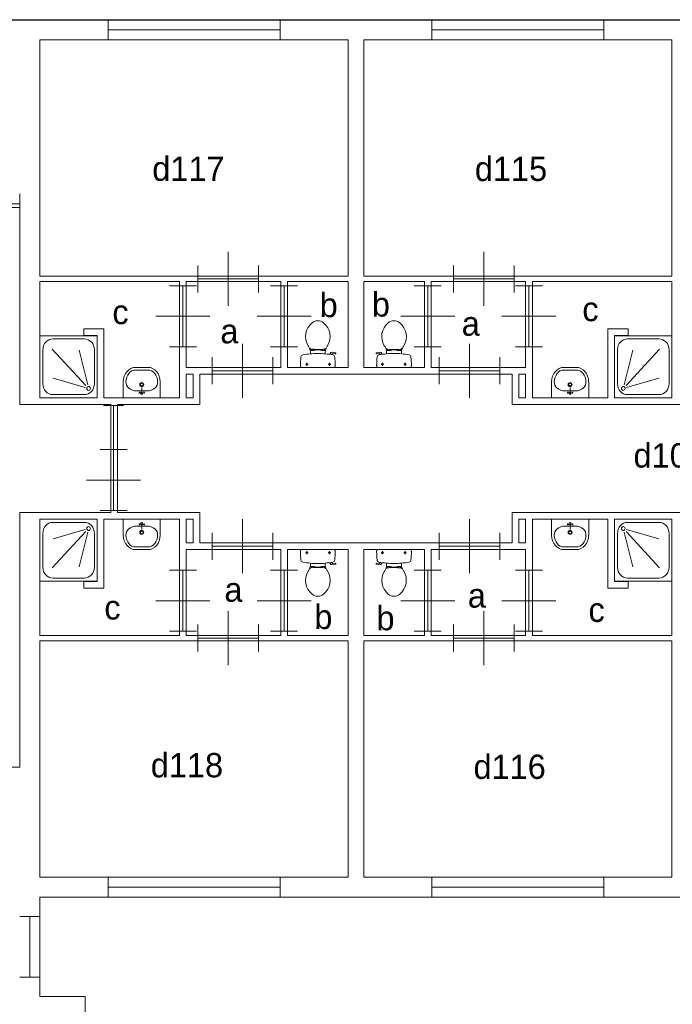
# Model space of a CAD drawing. Header units: millimetres. Extents: x -15 to 226, y -21 to 63.
# Tile 9 of 62: x 12 to 22, y 31 to 46. Entities that reach past the tile are written whole.
import ezdxf
from ezdxf.enums import TextEntityAlignment as Align

# ---------------------------------------------------------------- set-up
doc = ezdxf.new("R2010")
doc.units = ezdxf.units.MM
for name, color, linetype in [('BINNENMUUR', 7, 'Continuous'), ('BOUWKUNDE', 7, 'Continuous'), ('BUITENMUUR', 7, 'Continuous'), ('EILAND', 7, 'Continuous'), ('LABEL', 7, 'Continuous'), ('SANITAIR', 7, 'Continuous')]:
    doc.layers.add(name, color=color, linetype=linetype)
doc.styles.add('dgn000', font='dgn000.shx')

# ---------------------------------------------------------------- blocks, each defined once
blk = doc.blocks.new('202136')
at = {"layer": 'BOUWKUNDE', "color": 1, "linetype": 'Continuous', "lineweight": 0}
for p, q in [((-0.2, 0), (0.2, 0)), ((0, 0), (0, -0.9)), ((-0.4, -0.45), (0, -0.45)), ((0, -0.45), (0.4, -0.45)), ((-0.2, -0.9), (0.2, -0.9))]:
    blk.add_line(p, q, dxfattribs=at)
blk = doc.blocks.new('202137')
at = {"layer": 'BOUWKUNDE', "color": 1, "linetype": 'Continuous', "lineweight": 0}
for p, q in [((0.45, 0), (0.45, 0.4)), ((0, -0.2), (0, 0.2)), ((0.9, -0.2), (0.9, 0.2)), ((0, 0), (0.9, 0)), ((0.45, -0.4), (0.45, 0))]:
    blk.add_line(p, q, dxfattribs=at)
blk = doc.blocks.new('202138')
at = {"layer": 'BOUWKUNDE', "color": 1, "linetype": 'Continuous', "lineweight": 0}
for p, q in [((-0.2, 0), (0.2, 0)), ((0, 0), (0, -0.9)), ((-0.4, -0.45), (0, -0.45)), ((0, -0.45), (0.4, -0.45)), ((-0.2, -0.9), (0.2, -0.9))]:
    blk.add_line(p, q, dxfattribs=at)
blk = doc.blocks.new('202139')
at = {"layer": 'BOUWKUNDE', "color": 1, "linetype": 'Continuous', "lineweight": 0}
for p, q in [((0.45, 0), (0.45, 0.4)), ((0, -0.2), (0, 0.2)), ((0.9, -0.2), (0.9, 0.2)), ((0, 0), (0.9, 0)), ((0.45, -0.4), (0.45, 0))]:
    blk.add_line(p, q, dxfattribs=at)
blk = doc.blocks.new('202140')
at = {"layer": 'BOUWKUNDE', "color": 1, "linetype": 'Continuous', "lineweight": 0}
for p, q in [((-0.2, 0), (0.2, 0)), ((0, 0), (0, -0.9)), ((-0.4, -0.45), (0, -0.45)), ((0, -0.45), (0.4, -0.45)), ((-0.2, -0.9), (0.2, -0.9))]:
    blk.add_line(p, q, dxfattribs=at)
blk = doc.blocks.new('202141')
at = {"layer": 'BOUWKUNDE', "color": 1, "linetype": 'Continuous', "lineweight": 0}
for p, q in [((-0.45, 0.4), (-0.45, 0)), ((-0.9, 0.2), (-0.9, -0.2)), ((0, 0.2), (0, -0.2)), ((0, 0), (-0.9, 0)), ((-0.45, 0), (-0.45, -0.4))]:
    blk.add_line(p, q, dxfattribs=at)
blk = doc.blocks.new('202142')
at = {"layer": 'BOUWKUNDE', "color": 1, "linetype": 'Continuous', "lineweight": 0}
for p, q in [((0.2, 0.9), (-0.2, 0.9)), ((0, 0), (0, 0.9)), ((0, 0.45), (-0.4, 0.45)), ((0.4, 0.45), (0, 0.45)), ((0.2, 0), (-0.2, 0))]:
    blk.add_line(p, q, dxfattribs=at)
blk = doc.blocks.new('202143')
at = {"layer": 'BOUWKUNDE', "color": 1, "linetype": 'Continuous', "lineweight": 0}
for p, q in [((0.45, 0), (0.45, 0.4)), ((0, -0.2), (0, 0.2)), ((0.9, -0.2), (0.9, 0.2)), ((0, 0), (0.9, 0)), ((0.45, -0.4), (0.45, 0))]:
    blk.add_line(p, q, dxfattribs=at)
blk = doc.blocks.new('20443')
at = {"layer": 'BOUWKUNDE', "color": 1, "linetype": 'Continuous', "lineweight": 0}
for p, q in [((-2.55, 0.15), (-2.55, -0.15)), ((0, 0.15), (0, -0.15)), ((0, 0), (-2.55, 0))]:
    blk.add_line(p, q, dxfattribs=at)
blk = doc.blocks.new('20444')
at = {"layer": 'BOUWKUNDE', "color": 1, "linetype": 'Continuous', "lineweight": 0}
for p, q in [((-2.55, 0.15), (-2.55, -0.15)), ((0, 0.15), (0, -0.15)), ((0, 0), (-2.55, 0))]:
    blk.add_line(p, q, dxfattribs=at)
blk = doc.blocks.new('202199')
at = {"layer": 'BOUWKUNDE', "color": 1, "linetype": 'Continuous', "lineweight": 0}
for p, q in [((-0.2, 0), (0.2, 0)), ((0, 0), (0, -0.9)), ((-0.4, -0.45), (0, -0.45)), ((0, -0.45), (0.4, -0.45)), ((-0.2, -0.9), (0.2, -0.9))]:
    blk.add_line(p, q, dxfattribs=at)
at = {"layer": 'BOUWKUNDE', "color": 1, "linetype": 'Continuous', "lineweight": 13, "style": 'dgn000', "flags": 1}
for tag in ['type', 'soort']:
    blk.add_attdef(tag, (14.45, 41.126), '', height=0.36, dxfattribs=at)
blk = doc.blocks.new('202200')
at = {"layer": 'BOUWKUNDE', "color": 1, "linetype": 'Continuous', "lineweight": 0}
for p, q in [((0.45, 0), (0.45, 0.4)), ((0, -0.2), (0, 0.2)), ((0.9, -0.2), (0.9, 0.2)), ((0, 0), (0.9, 0)), ((0.45, -0.4), (0.45, 0))]:
    blk.add_line(p, q, dxfattribs=at)
blk = doc.blocks.new('202201')
at = {"layer": 'BOUWKUNDE', "color": 1, "linetype": 'Continuous', "lineweight": 0}
for p, q in [((0.2, 0.9), (-0.2, 0.9)), ((0, 0), (0, 0.9)), ((0, 0.45), (-0.4, 0.45)), ((0.4, 0.45), (0, 0.45)), ((0.2, 0), (-0.2, 0))]:
    blk.add_line(p, q, dxfattribs=at)
blk = doc.blocks.new('202202')
at = {"layer": 'BOUWKUNDE', "color": 1, "linetype": 'Continuous', "lineweight": 0}
for p, q in [((-0.45, 0.4), (-0.45, 0)), ((-0.9, 0.2), (-0.9, -0.2)), ((0, 0.2), (0, -0.2)), ((0, 0), (-0.9, 0)), ((-0.45, 0), (-0.45, -0.4))]:
    blk.add_line(p, q, dxfattribs=at)
blk = doc.blocks.new('202203')
at = {"layer": 'BOUWKUNDE', "color": 1, "linetype": 'Continuous', "lineweight": 0}
for p, q in [((0.45, 0), (0.45, 0.4)), ((0, -0.2), (0, 0.2)), ((0.9, -0.2), (0.9, 0.2)), ((0, 0), (0.9, 0)), ((0.45, -0.4), (0.45, 0))]:
    blk.add_line(p, q, dxfattribs=at)
blk = doc.blocks.new('202204')
at = {"layer": 'BOUWKUNDE', "color": 1, "linetype": 'Continuous', "lineweight": 0}
for p, q in [((-0.2, 0), (0.2, 0)), ((0, 0), (0, -0.9)), ((-0.4, -0.45), (0, -0.45)), ((0, -0.45), (0.4, -0.45)), ((-0.2, -0.9), (0.2, -0.9))]:
    blk.add_line(p, q, dxfattribs=at)
blk = doc.blocks.new('202205')
at = {"layer": 'BOUWKUNDE', "color": 1, "linetype": 'Continuous', "lineweight": 0}
for p, q in [((-0.45, 0.4), (-0.45, 0)), ((-0.9, 0.2), (-0.9, -0.2)), ((0, 0.2), (0, -0.2)), ((0, 0), (-0.9, 0)), ((-0.45, 0), (-0.45, -0.4))]:
    blk.add_line(p, q, dxfattribs=at)
blk = doc.blocks.new('202206')
at = {"layer": 'BOUWKUNDE', "color": 1, "linetype": 'Continuous', "lineweight": 0}
for p, q in [((0.2, 0.9), (-0.2, 0.9)), ((0, 0), (0, 0.9)), ((0, 0.45), (-0.4, 0.45)), ((0.4, 0.45), (0, 0.45)), ((0.2, 0), (-0.2, 0))]:
    blk.add_line(p, q, dxfattribs=at)
blk = doc.blocks.new('202207')
at = {"layer": 'BOUWKUNDE', "color": 1, "linetype": 'Continuous', "lineweight": 0}
for p, q in [((0.2, 0.9), (-0.2, 0.9)), ((0, 0), (0, 0.9)), ((0, 0.45), (-0.4, 0.45)), ((0.4, 0.45), (0, 0.45)), ((0.2, 0), (-0.2, 0))]:
    blk.add_line(p, q, dxfattribs=at)
at = {"layer": 'BOUWKUNDE', "color": 1, "linetype": 'Continuous', "lineweight": 13, "style": 'dgn000', "flags": 1}
for tag in ['type', 'soort']:
    blk.add_attdef(tag, (13.421, 39.601), '', height=0.36, dxfattribs=at)
blk = doc.blocks.new('20445')
at = {"layer": 'BOUWKUNDE', "color": 1, "linetype": 'Continuous', "lineweight": 0}
for p, q in [((0.15, 0.653), (-0.15, 0.653)), ((0, 0), (0, 0.653)), ((0.15, 0), (-0.15, 0))]:
    blk.add_line(p, q, dxfattribs=at)
blk = doc.blocks.new('20447')
at = {"layer": 'BOUWKUNDE', "color": 1, "linetype": 'Continuous', "lineweight": 0}
for p, q in [((0, -0.15), (0, 0.15)), ((2.55, -0.15), (2.55, 0.15)), ((0, 0), (2.55, 0))]:
    blk.add_line(p, q, dxfattribs=at)
blk = doc.blocks.new('20448')
at = {"layer": 'BOUWKUNDE', "color": 1, "linetype": 'Continuous', "lineweight": 0}
for p, q in [((0, -0.15), (0, 0.15)), ((2.55, -0.15), (2.55, 0.15)), ((0, 0), (2.55, 0))]:
    blk.add_line(p, q, dxfattribs=at)
blk = doc.blocks.new('20453')
at = {"layer": 'BOUWKUNDE', "color": 1, "linetype": 'Continuous', "lineweight": 0}
for p, q in [((0, -0.15), (0, 0.15)), ((1.109, -0.15), (1.109, 0.15)), ((0, 0), (1.109, 0))]:
    blk.add_line(p, q, dxfattribs=at)
blk = doc.blocks.new('20465')
at = {"layer": 'BOUWKUNDE', "color": 1, "linetype": 'Continuous', "lineweight": 0}
for p, q in [((-0.15, 0), (0.15, 0)), ((0, 0), (0, -0.9)), ((-0.15, -0.9), (0.15, -0.9))]:
    blk.add_line(p, q, dxfattribs=at)
blk = doc.blocks.new('DOUCHE31')
at = {"layer": 'SANITAIR', "color": 1, "linetype": 'Continuous', "lineweight": 0}
for p, q in [((-0.191, 0.872), (-0.658, 0.872)), ((-0.807, 0.711), (-0.807, 0.207)), ((-0.666, 0.72), (-0.169, 0.183)), ((-0.141, 0.192), (-0.268, 0.707)), ((-0.042, 0.207), (-0.042, 0.711)), ((-0.177, 0.152), (-0.654, 0.29)), ((-0.658, 0.046), (-0.191, 0.046))]:
    blk.add_line(p, q, dxfattribs=at)
at = {"layer": 'SANITAIR', "color": 1, "linetype": 'Continuous', "lineweight": 0, "flags": 128}
blk.add_lwpolyline([(0, 0.918), (0, 0), (-0.849, 0), (-0.849, 0.918), (0, 0.918)], dxfattribs=at)
at = {"layer": 'SANITAIR', "color": 1, "linetype": 'Continuous', "lineweight": 0}
for centre, major_axis, start_param, end_param in [((-0.658, 0.711), (0, 0.161), 0, 1.570796), ((-0.191, 0.711), (0, 0.161), 4.712389, 6.283185), ((-0.658, 0.207), (0, 0.161), 1.570796, 3.141593), ((-0.191, 0.207), (0, -0.161), 0, 1.570796)]:
    blk.add_ellipse(centre, major_axis=major_axis, ratio=0.924837, start_param=start_param, end_param=end_param, dxfattribs=at)
blk.add_ellipse((-0.128, 0.138), major_axis=(0, -0.0289), ratio=0.924837, dxfattribs=at)
blk = doc.blocks.new('22331')
at = {"color": 1, "linetype": 'Continuous', "lineweight": 0}
blk.add_blockref('DOUCHE31', (0, 0), dxfattribs=at)
blk = doc.blocks.new('DGN_COMPLEXSHAPE58')
at = {"layer": 'SANITAIR', "color": 1, "linetype": 'Continuous', "lineweight": 0}
for p, q in [((13.749, 40.78), (13.748, 40.78)), ((13.931, 40.78), (13.749, 40.78)), ((13.932, 40.78), (13.931, 40.78))]:
    blk.add_line(p, q, dxfattribs=at)
for centre, major_axis, start_param, end_param in [((13.744, 40.6), (-0.002, -0.18), 3.126058, 4.696849), ((13.936, 40.6), (-0.002, 0.18), 4.727929, 6.29872)]:
    blk.add_ellipse(centre, major_axis=major_axis, ratio=0.771034, start_param=start_param, end_param=end_param, dxfattribs=at)
blk = doc.blocks.new('DGN_COMPLEXSHAPE59')
at = {"layer": 'SANITAIR', "color": 1, "linetype": 'Continuous', "lineweight": 0}
for p, q in [((13.749, 40.82), (13.749, 40.82)), ((13.749, 40.82), (13.931, 40.82)), ((13.931, 40.82), (13.931, 40.82)), ((13.565, 40.37), (13.565, 40.605)), ((13.565, 40.605), (13.565, 40.605)), ((14.115, 40.605), (14.115, 40.605)), ((14.115, 40.605), (14.115, 40.37)), ((14.115, 40.37), (13.565, 40.37))]:
    blk.add_line(p, q, dxfattribs=at)
for centre, major_axis, start_param, end_param in [((13.744, 40.6), (-0.002, -0.22), 3.126171, 4.696962), ((13.936, 40.6), (0.002, -0.22), 1.586223, 3.157014)]:
    blk.add_ellipse(centre, major_axis=major_axis, ratio=0.812595, start_param=start_param, end_param=end_param, dxfattribs=at)
blk = doc.blocks.new('WASTB29')
at = {"layer": 'SANITAIR', "color": 1, "linetype": 'Continuous', "lineweight": 0}
for p, q in [((0, 0.065), (0, 0.153)), ((-0.079, 0.1), (0.079, 0.1)), ((0, 0.065), (-0.045, 0.082)), ((-0.037, 0.064), (-0.029, 0.089)), ((0, 0.065), (0.045, 0.082)), ((0.037, 0.064), (0.029, 0.089))]:
    blk.add_line(p, q, dxfattribs=at)
for centre, radius in [((0, 0.195), 0.03), ((0, 0.195), 0.02), ((0, 0.065), 0.0175)]:
    blk.add_circle(centre, radius, dxfattribs=at)
for centre, major_axis, start_param, end_param in [((-0.096, 0.21), (0.136, -0.04), 3.285304, 5.05863), ((0.096, 0.21), (-0.136, -0.04), 1.224555, 2.997882)]:
    blk.add_ellipse(centre, major_axis=major_axis, ratio=0.751905, start_param=start_param, end_param=end_param, dxfattribs=at)
for name in ['DGN_COMPLEXSHAPE59', 'DGN_COMPLEXSHAPE58']:
    blk.add_blockref(name, (-13.84, -40.37), dxfattribs=at)
blk = doc.blocks.new('22129')
at = {"color": 1, "linetype": 'Continuous', "lineweight": 0}
blk.add_blockref('WASTB29', (0, 0), dxfattribs=at)
blk = doc.blocks.new('TOIL2B31')
at = {"layer": 'SANITAIR', "color": 1, "linetype": 'Continuous', "lineweight": 0}
for p, q in [((-0.105, 0.2), (-0.105, 0.23)), ((-0.095, 0.271), (-0.095, 0.25)), ((-0.095, 0.25), (-0.051, 0.25)), ((-0.061, 0.25), (-0.061, 0.268)), ((-0.051, 0.25), (-0.051, 0.267)), ((-0.051, 0.255), (-0.029, 0.255)), ((-0.029, 0.255), (-0.029, 0.26)), ((-0.029, 0.26), (0.041, 0.26)), ((0.041, 0.255), (0.041, 0.26)), ((0.063, 0.255), (0.041, 0.255)), ((0.063, 0.25), (0.063, 0.266)), ((0.107, 0.25), (0.063, 0.25)), ((0.073, 0.25), (0.073, 0.267)), ((0.107, 0.27), (0.107, 0.25)), ((0.117, 0.23), (0.117, 0.2)), ((0.184, 0.192), (0.189, 0.206)), ((0.187, 0.202), (0.216, 0.196)), ((0.217, 0.197), (0.214, 0.187)), ((0.268, 0.216), (0.216, 0.224)), ((0.228, 0.205), (0.265, 0.2)), ((0.27, 0.204), (0.272, 0.21)), ((0.254, 0), (-0.242, 0)), ((-0.137, 0.045), (-0.178, 0.045)), ((-0.157, 0.066), (-0.157, 0.024)), ((0.199, 0.045), (0.158, 0.045)), ((0.179, 0.065), (0.179, 0.025))]:
    blk.add_line(p, q, dxfattribs=at)
at = {"layer": 'SANITAIR', "color": 1, "linetype": 'Continuous', "lineweight": 0, "flags": 128}
for points in [[(-0.138, 0.321, -0.373743), (-0.079, 0.66)], [(-0.079, 0.66, -0.355306), (0.091, 0.66)], [(0.091, 0.66, -0.373743), (0.15, 0.321)], [(-0.127, 0.303, -0.012002), (-0.138, 0.321)], [(-0.127, 0.303, -0.14875), (-0.105, 0.231)], [(0.117, 0.231, -0.14875), (0.139, 0.303)], [(0.15, 0.321, -0.012002), (0.139, 0.303)], [(-0.251, 0.028, -0.027631), (-0.244, 0.155)], [(-0.244, 0.155, -0.329555), (-0.217, 0.184)], [(-0.217, 0.184, -0.0236), (-0.105, 0.2)], [(-0.097, 0.272, -0.201836), (-0.11, 0.28)], [(-0.104, 0.2, -0.046301), (0.117, 0.2)], [(0.107, 0.27, -0.055188), (-0.097, 0.272)], [(0.121, 0.278, -0.205811), (0.107, 0.27)], [(0.117, 0.2, -0.023676), (0.23, 0.184)], [(0.189, 0.207, -0.376626), (0.217, 0.224)], [(0.217, 0.197, -0.390563), (0.228, 0.205)], [(0.23, 0.184, -0.329382), (0.257, 0.155)], [(0.257, 0.155, -0.02771), (0.264, 0.028)], [(0.271, 0.204, -0.371321), (0.265, 0.2)], [(0.268, 0.217, -0.451842), (0.272, 0.21)], [(-0.242, 0, -0.172952), (-0.251, 0.028)], [(0.264, 0.028, -0.172952), (0.254, 0)]]:
    blk.add_lwpolyline(points, format="xyb", dxfattribs=at)
at = {"layer": 'SANITAIR', "color": 1, "linetype": 'Continuous', "lineweight": 0}
for centre in [(-0.157, 0.045), (0.179, 0.045)]:
    blk.add_circle(centre, 0.012, dxfattribs=at)
blk = doc.blocks.new('22031')
at = {"color": 1, "linetype": 'Continuous', "lineweight": 0}
blk.add_blockref('TOIL2B31', (-0.006, 0), dxfattribs=at)
blk = doc.blocks.new('DOUCHE32')
at = {"layer": 'SANITAIR', "color": 1, "linetype": 'Continuous', "lineweight": 0}
for p, q in [((0.191, 0.872), (0.658, 0.872)), ((0.042, 0.207), (0.042, 0.711)), ((0.141, 0.192), (0.268, 0.707)), ((0.666, 0.72), (0.169, 0.183)), ((0.807, 0.711), (0.807, 0.207)), ((0.177, 0.152), (0.654, 0.29)), ((0.658, 0.046), (0.191, 0.046))]:
    blk.add_line(p, q, dxfattribs=at)
at = {"layer": 'SANITAIR', "color": 1, "linetype": 'Continuous', "lineweight": 0, "flags": 128}
blk.add_lwpolyline([(0, 0.918), (0, 0), (0.849, 0), (0.849, 0.918), (0, 0.918)], dxfattribs=at)
at = {"layer": 'SANITAIR', "color": 1, "linetype": 'Continuous', "lineweight": 0}
for centre, major_axis, start_param, end_param in [((0.191, 0.711), (0, 0.161), 0, 1.570796), ((0.658, 0.711), (0, 0.161), 4.712389, 6.283185), ((0.191, 0.207), (0, -0.161), 4.712389, 6.283185), ((0.658, 0.207), (0, -0.161), 0, 1.570796)]:
    blk.add_ellipse(centre, major_axis=major_axis, ratio=0.924837, start_param=start_param, end_param=end_param, dxfattribs=at)
blk.add_ellipse((0.128, 0.138), major_axis=(0, -0.0289), ratio=0.924837, dxfattribs=at)
blk = doc.blocks.new('22332')
at = {"color": 1, "linetype": 'Continuous', "lineweight": 0}
blk.add_blockref('DOUCHE32', (0, 0), dxfattribs=at)
blk = doc.blocks.new('DGN_COMPLEXSHAPE60')
at = {"layer": 'SANITAIR', "color": 1, "linetype": 'Continuous', "lineweight": 0}
for p, q in [((20.098, 40.78), (20.099, 40.78)), ((20.099, 40.78), (20.281, 40.78)), ((20.281, 40.78), (20.282, 40.78))]:
    blk.add_line(p, q, dxfattribs=at)
for centre, major_axis, start_param, end_param in [((20.094, 40.6), (0.002, 0.18), 6.267651, 7.838442), ((20.286, 40.6), (0.002, -0.18), 1.586336, 3.157127)]:
    blk.add_ellipse(centre, major_axis=major_axis, ratio=0.771034, start_param=start_param, end_param=end_param, dxfattribs=at)
blk = doc.blocks.new('DGN_COMPLEXSHAPE61')
at = {"layer": 'SANITAIR', "color": 1, "linetype": 'Continuous', "lineweight": 0}
for p, q in [((20.281, 40.82), (20.099, 40.82)), ((20.099, 40.82), (20.099, 40.82)), ((20.281, 40.82), (20.281, 40.82)), ((19.915, 40.605), (19.915, 40.605)), ((19.915, 40.605), (19.915, 40.37)), ((20.465, 40.37), (20.465, 40.605)), ((20.465, 40.605), (20.465, 40.605)), ((19.915, 40.37), (20.465, 40.37))]:
    blk.add_line(p, q, dxfattribs=at)
for centre, major_axis, start_param, end_param in [((20.094, 40.6), (-0.002, -0.22), 3.126171, 4.696962), ((20.286, 40.6), (0.002, -0.22), 1.586223, 3.157014)]:
    blk.add_ellipse(centre, major_axis=major_axis, ratio=0.812595, start_param=start_param, end_param=end_param, dxfattribs=at)
blk = doc.blocks.new('WASTB30')
at = {"layer": 'SANITAIR', "color": 1, "linetype": 'Continuous', "lineweight": 0}
for p, q in [((0, 0.065), (0, 0.153)), ((0.079, 0.1), (-0.079, 0.1)), ((0, 0.065), (-0.045, 0.082)), ((-0.037, 0.064), (-0.029, 0.089)), ((0, 0.065), (0.045, 0.082)), ((0.037, 0.064), (0.029, 0.089))]:
    blk.add_line(p, q, dxfattribs=at)
for centre, radius in [((0, 0.195), 0.03), ((0, 0.195), 0.02), ((0, 0.065), 0.0175)]:
    blk.add_circle(centre, radius, dxfattribs=at)
for centre, major_axis, start_param, end_param in [((-0.096, 0.21), (0.136, -0.04), 3.285304, 5.05863), ((0.096, 0.21), (-0.136, -0.04), 1.224555, 2.997882)]:
    blk.add_ellipse(centre, major_axis=major_axis, ratio=0.751905, start_param=start_param, end_param=end_param, dxfattribs=at)
for name in ['DGN_COMPLEXSHAPE61', 'DGN_COMPLEXSHAPE60']:
    blk.add_blockref(name, (-20.19, -40.37), dxfattribs=at)
blk = doc.blocks.new('22130')
at = {"color": 1, "linetype": 'Continuous', "lineweight": 0}
blk.add_blockref('WASTB30', (0, 0), dxfattribs=at)
blk = doc.blocks.new('TOIL2B32')
at = {"layer": 'SANITAIR', "color": 1, "linetype": 'Continuous', "lineweight": 0}
for p, q in [((-0.27, 0.204), (-0.272, 0.21)), ((-0.268, 0.216), (-0.216, 0.224)), ((-0.228, 0.205), (-0.265, 0.2)), ((-0.217, 0.197), (-0.214, 0.187)), ((-0.187, 0.202), (-0.216, 0.196)), ((-0.184, 0.192), (-0.189, 0.206)), ((-0.117, 0.23), (-0.117, 0.2)), ((-0.107, 0.27), (-0.107, 0.25)), ((-0.107, 0.25), (-0.063, 0.25)), ((-0.073, 0.25), (-0.073, 0.267)), ((-0.063, 0.25), (-0.063, 0.266)), ((-0.063, 0.255), (-0.041, 0.255)), ((0.029, 0.26), (-0.041, 0.26)), ((-0.041, 0.255), (-0.041, 0.26)), ((0.029, 0.255), (0.029, 0.26)), ((0.051, 0.255), (0.029, 0.255)), ((0.051, 0.25), (0.051, 0.267)), ((0.095, 0.25), (0.051, 0.25)), ((0.061, 0.25), (0.061, 0.268)), ((0.095, 0.271), (0.095, 0.25)), ((0.105, 0.2), (0.105, 0.23)), ((-0.254, 0), (0.242, 0)), ((-0.199, 0.045), (-0.158, 0.045)), ((-0.179, 0.065), (-0.179, 0.025)), ((0.137, 0.045), (0.178, 0.045)), ((0.157, 0.066), (0.157, 0.024))]:
    blk.add_line(p, q, dxfattribs=at)
for centre in [(-0.179, 0.045), (0.157, 0.045)]:
    blk.add_circle(centre, 0.012, dxfattribs=at)
for centre, radius, start, end in [((0.074, 0.456), 0.263, 129.1208, 211.0923), ((-0.006, 0.555), 0.135, 50.8792, 129.1208), ((-0.087, 0.456), 0.263, 328.9077, 50.8792), ((0.235, 0.553), 0.45, 211.0923, 213.8429), ((-0.246, 0.231), 0.129, 0, 33.8429), ((0.234, 0.231), 0.129, 146.1571, 180), ((-0.247, 0.553), 0.45, 326.1571, 328.9077), ((-0.268, 0.212), 0.005, 98.4779, 195.7398), ((-0.266, 0.205), 0.005, 195.7398, 277.2238), ((0.886, 0.028), 1.15, 173.6509, 180), ((-0.223, 0.151), 0.0335, 100.7271, 173.6509), ((-0.006, -0.995), 1.2, 95.3019, 100.7271), ((-0.227, 0.195), 0.01, 11.8886, 97.2238), ((-0.213, 0.2), 0.025, 15.9272, 98.4779), ((-0.105, 0.29), 0.02, 217.7817, 264.3005), ((-0.006, -0.992), 1.198, 84.6981, 95.3019), ((-0.015, 1.191), 0.926, 264.3005, 276.9358), ((0.094, 0.292), 0.02, 276.9358, 322.58), ((-0.006, -0.995), 1.2, 79.2904, 84.6981), ((0.211, 0.151), 0.034, 6.3309, 79.2904), ((-0.899, 0.028), 1.15, 0, 6.3309), ((-0.22, 0.027), 0.0434, 178.9808, 218.2302), ((0.208, 0.027), 0.0434, 321.7698, 1.0192)]:
    blk.add_arc(centre, radius, start, end, dxfattribs=at)
blk = doc.blocks.new('22032')
at = {"color": 1, "linetype": 'Continuous', "lineweight": 0}
blk.add_blockref('TOIL2B32', (0.006, 0), dxfattribs=at)
blk = doc.blocks.new('DOUCHE33')
at = {"layer": 'SANITAIR', "color": 1, "linetype": 'Continuous', "lineweight": 0}
for p, q in [((-0.658, -0.046), (-0.191, -0.046)), ((-0.807, -0.711), (-0.807, -0.207)), ((-0.666, -0.72), (-0.169, -0.183)), ((-0.177, -0.152), (-0.654, -0.29)), ((-0.141, -0.192), (-0.268, -0.707)), ((-0.042, -0.207), (-0.042, -0.711)), ((-0.191, -0.872), (-0.658, -0.872))]:
    blk.add_line(p, q, dxfattribs=at)
at = {"layer": 'SANITAIR', "color": 1, "linetype": 'Continuous', "lineweight": 0, "flags": 128}
blk.add_lwpolyline([(0, -0.918), (0, 0), (-0.849, 0), (-0.849, -0.918), (0, -0.918)], dxfattribs=at)
at = {"layer": 'SANITAIR', "color": 1, "linetype": 'Continuous', "lineweight": 0}
for centre, major_axis, start_param, end_param in [((-0.658, -0.207), (0, 0.161), 0, 1.570796), ((-0.191, -0.207), (0, 0.161), 4.712389, 6.283185), ((-0.658, -0.711), (0, -0.161), 4.712389, 6.283185), ((-0.191, -0.711), (0, -0.161), 0, 1.570796)]:
    blk.add_ellipse(centre, major_axis=major_axis, ratio=0.924837, start_param=start_param, end_param=end_param, dxfattribs=at)
blk.add_ellipse((-0.128, -0.138), major_axis=(0, 0.0289), ratio=0.924837, dxfattribs=at)
blk = doc.blocks.new('22333')
at = {"color": 1, "linetype": 'Continuous', "lineweight": 0}
blk.add_blockref('DOUCHE33', (0, 0), dxfattribs=at)
blk = doc.blocks.new('DGN_COMPLEXSHAPE62')
at = {"layer": 'SANITAIR', "color": 1, "linetype": 'Continuous', "lineweight": 0}
for p, q in [((13.749, 38.16), (13.748, 38.16)), ((13.931, 38.16), (13.749, 38.16)), ((13.932, 38.16), (13.931, 38.16))]:
    blk.add_line(p, q, dxfattribs=at)
for centre, major_axis, start_param, end_param in [((13.744, 38.34), (-0.002, 0.18), 1.586336, 3.157127), ((13.936, 38.34), (-0.002, -0.18), 6.267651, 7.838442)]:
    blk.add_ellipse(centre, major_axis=major_axis, ratio=0.771034, start_param=start_param, end_param=end_param, dxfattribs=at)
blk = doc.blocks.new('DGN_COMPLEXSHAPE63')
at = {"layer": 'SANITAIR', "color": 1, "linetype": 'Continuous', "lineweight": 0}
for p, q in [((13.565, 38.57), (13.565, 38.335)), ((14.115, 38.57), (13.565, 38.57)), ((14.115, 38.335), (14.115, 38.57)), ((13.565, 38.335), (13.565, 38.335)), ((14.115, 38.335), (14.115, 38.335)), ((13.749, 38.12), (13.749, 38.12)), ((13.749, 38.12), (13.931, 38.12)), ((13.931, 38.12), (13.931, 38.12))]:
    blk.add_line(p, q, dxfattribs=at)
for centre, major_axis, start_param, end_param in [((13.744, 38.34), (-0.002, 0.22), 1.586223, 3.157014), ((13.936, 38.34), (0.002, 0.22), 3.126171, 4.696962)]:
    blk.add_ellipse(centre, major_axis=major_axis, ratio=0.812595, start_param=start_param, end_param=end_param, dxfattribs=at)
blk = doc.blocks.new('WASTB31')
at = {"layer": 'SANITAIR', "color": 1, "linetype": 'Continuous', "lineweight": 0}
for p, q in [((-0.079, -0.1), (0.079, -0.1)), ((0, -0.065), (-0.045, -0.082)), ((-0.037, -0.064), (-0.029, -0.089)), ((0, -0.065), (0, -0.153)), ((0, -0.065), (0.045, -0.082)), ((0.037, -0.064), (0.029, -0.089))]:
    blk.add_line(p, q, dxfattribs=at)
for centre, radius in [((0, -0.065), 0.0175), ((0, -0.195), 0.03), ((0, -0.195), 0.02)]:
    blk.add_circle(centre, radius, dxfattribs=at)
for centre, major_axis, start_param, end_param in [((-0.096, -0.21), (0.136, 0.04), 1.224555, 2.997882), ((0.096, -0.21), (-0.136, 0.04), 3.285304, 5.05863)]:
    blk.add_ellipse(centre, major_axis=major_axis, ratio=0.751905, start_param=start_param, end_param=end_param, dxfattribs=at)
for name in ['DGN_COMPLEXSHAPE63', 'DGN_COMPLEXSHAPE62']:
    blk.add_blockref(name, (-13.84, -38.57), dxfattribs=at)
blk = doc.blocks.new('22131')
at = {"color": 1, "linetype": 'Continuous', "lineweight": 0}
blk.add_blockref('WASTB31', (0, 0), dxfattribs=at)
blk = doc.blocks.new('TOIL2B33')
at = {"layer": 'SANITAIR', "color": 1, "linetype": 'Continuous', "lineweight": 0}
for p, q in [((0.254, 0), (-0.242, 0)), ((-0.137, -0.045), (-0.178, -0.045)), ((-0.157, -0.066), (-0.157, -0.024)), ((0.199, -0.045), (0.158, -0.045)), ((0.179, -0.065), (0.179, -0.025)), ((-0.105, -0.2), (-0.105, -0.23)), ((-0.095, -0.271), (-0.095, -0.25)), ((-0.095, -0.25), (-0.051, -0.25)), ((-0.061, -0.25), (-0.061, -0.268)), ((-0.051, -0.25), (-0.051, -0.267)), ((-0.051, -0.255), (-0.029, -0.255)), ((-0.029, -0.255), (-0.029, -0.26)), ((-0.029, -0.26), (0.041, -0.26)), ((0.041, -0.255), (0.041, -0.26)), ((0.063, -0.255), (0.041, -0.255)), ((0.063, -0.25), (0.063, -0.266)), ((0.107, -0.25), (0.063, -0.25)), ((0.073, -0.25), (0.073, -0.267)), ((0.107, -0.27), (0.107, -0.25)), ((0.117, -0.23), (0.117, -0.2)), ((0.184, -0.192), (0.189, -0.206)), ((0.187, -0.202), (0.216, -0.196)), ((0.217, -0.197), (0.214, -0.187)), ((0.268, -0.216), (0.216, -0.224)), ((0.228, -0.205), (0.265, -0.2)), ((0.27, -0.204), (0.272, -0.21))]:
    blk.add_line(p, q, dxfattribs=at)
for centre in [(-0.157, -0.045), (0.179, -0.045)]:
    blk.add_circle(centre, 0.012, dxfattribs=at)
for centre, radius, start, end in [((-0.208, -0.027), 0.0434, 141.7698, 181.0192), ((0.899, -0.028), 1.15, 180, 186.3309), ((0.22, -0.027), 0.0434, 358.9808, 38.2302), ((-0.886, -0.028), 1.15, 353.6509, 0), ((-0.211, -0.151), 0.034, 186.3309, 259.2904), ((0.006, 0.995), 1.2, 259.2904, 264.6981), ((-0.234, -0.231), 0.129, 326.1571, 0), ((-0.094, -0.292), 0.02, 96.9358, 142.58), ((0.006, 0.992), 1.198, 264.6981, 275.3019), ((0.015, -1.191), 0.926, 84.3005, 96.9358), ((0.105, -0.29), 0.02, 37.7817, 84.3005), ((0.006, 0.995), 1.2, 275.3019, 280.7271), ((0.246, -0.231), 0.129, 180, 213.8429), ((0.213, -0.2), 0.025, 195.9272, 278.4779), ((0.227, -0.195), 0.01, 191.8886, 277.2238), ((0.223, -0.151), 0.0335, 280.7271, 353.6509), ((0.266, -0.205), 0.005, 15.7398, 97.2238), ((0.268, -0.212), 0.005, 278.4779, 15.7398), ((0.087, -0.456), 0.263, 148.9077, 230.8792), ((0.247, -0.553), 0.45, 146.1571, 148.9077), ((-0.074, -0.456), 0.263, 309.1208, 31.0923), ((-0.235, -0.553), 0.45, 31.0923, 33.8429), ((0.006, -0.555), 0.135, 230.8792, 309.1208)]:
    blk.add_arc(centre, radius, start, end, dxfattribs=at)
blk = doc.blocks.new('22033')
at = {"color": 1, "linetype": 'Continuous', "lineweight": 0}
blk.add_blockref('TOIL2B33', (-0.006, 0), dxfattribs=at)
blk = doc.blocks.new('DOUCHE34')
at = {"layer": 'SANITAIR', "color": 1, "linetype": 'Continuous', "lineweight": 0}
for p, q in [((0.658, -0.046), (0.191, -0.046)), ((0.042, -0.207), (0.042, -0.711)), ((0.141, -0.192), (0.268, -0.707)), ((0.666, -0.72), (0.169, -0.183)), ((0.177, -0.152), (0.654, -0.29)), ((0.807, -0.711), (0.807, -0.207)), ((0.191, -0.872), (0.658, -0.872))]:
    blk.add_line(p, q, dxfattribs=at)
at = {"layer": 'SANITAIR', "color": 1, "linetype": 'Continuous', "lineweight": 0, "flags": 128}
blk.add_lwpolyline([(0, -0.918), (0, 0), (0.849, 0), (0.849, -0.918), (0, -0.918)], dxfattribs=at)
at = {"layer": 'SANITAIR', "color": 1, "linetype": 'Continuous', "lineweight": 0}
for centre, major_axis, start_param, end_param in [((0.191, -0.207), (0, 0.161), 0, 1.570796), ((0.658, -0.207), (0, -0.161), 1.570796, 3.141593), ((0.191, -0.711), (0, -0.161), 4.712389, 6.283185), ((0.658, -0.711), (0, -0.161), 0, 1.570796)]:
    blk.add_ellipse(centre, major_axis=major_axis, ratio=0.924837, start_param=start_param, end_param=end_param, dxfattribs=at)
blk.add_ellipse((0.128, -0.138), major_axis=(0, 0.0289), ratio=0.924837, dxfattribs=at)
blk = doc.blocks.new('22334')
at = {"color": 1, "linetype": 'Continuous', "lineweight": 0}
blk.add_blockref('DOUCHE34', (0, 0), dxfattribs=at)
blk = doc.blocks.new('DGN_COMPLEXSHAPE64')
at = {"layer": 'SANITAIR', "color": 1, "linetype": 'Continuous', "lineweight": 0}
for p, q in [((20.098, 38.16), (20.099, 38.16)), ((20.099, 38.16), (20.281, 38.16)), ((20.281, 38.16), (20.282, 38.16))]:
    blk.add_line(p, q, dxfattribs=at)
for centre, major_axis, start_param, end_param in [((20.094, 38.34), (0.002, -0.18), 4.727929, 6.29872), ((20.286, 38.34), (0.002, 0.18), 3.126058, 4.696849)]:
    blk.add_ellipse(centre, major_axis=major_axis, ratio=0.771034, start_param=start_param, end_param=end_param, dxfattribs=at)
blk = doc.blocks.new('DGN_COMPLEXSHAPE65')
at = {"layer": 'SANITAIR', "color": 1, "linetype": 'Continuous', "lineweight": 0}
for p, q in [((19.915, 38.335), (19.915, 38.57)), ((19.915, 38.57), (20.465, 38.57)), ((20.465, 38.57), (20.465, 38.335)), ((19.915, 38.335), (19.915, 38.335)), ((20.465, 38.335), (20.465, 38.335)), ((20.281, 38.12), (20.099, 38.12)), ((20.099, 38.12), (20.099, 38.12)), ((20.281, 38.12), (20.281, 38.12))]:
    blk.add_line(p, q, dxfattribs=at)
for centre, major_axis, start_param, end_param in [((20.094, 38.34), (-0.002, 0.22), 1.586223, 3.157014), ((20.286, 38.34), (0.002, 0.22), 3.126171, 4.696962)]:
    blk.add_ellipse(centre, major_axis=major_axis, ratio=0.812595, start_param=start_param, end_param=end_param, dxfattribs=at)
blk = doc.blocks.new('WASTB32')
at = {"layer": 'SANITAIR', "color": 1, "linetype": 'Continuous', "lineweight": 0}
for p, q in [((0.079, -0.1), (-0.079, -0.1)), ((0, -0.065), (-0.045, -0.082)), ((-0.037, -0.064), (-0.029, -0.089)), ((0, -0.065), (0, -0.153)), ((0, -0.065), (0.045, -0.082)), ((0.037, -0.064), (0.029, -0.089))]:
    blk.add_line(p, q, dxfattribs=at)
for centre, radius in [((0, -0.065), 0.0175), ((0, -0.195), 0.03), ((0, -0.195), 0.02)]:
    blk.add_circle(centre, radius, dxfattribs=at)
for centre, major_axis, start_param, end_param in [((-0.096, -0.21), (0.136, 0.04), 1.224555, 2.997882), ((0.096, -0.21), (-0.136, 0.04), 3.285304, 5.05863)]:
    blk.add_ellipse(centre, major_axis=major_axis, ratio=0.751905, start_param=start_param, end_param=end_param, dxfattribs=at)
for name in ['DGN_COMPLEXSHAPE65', 'DGN_COMPLEXSHAPE64']:
    blk.add_blockref(name, (-20.19, -38.57), dxfattribs=at)
blk = doc.blocks.new('22132')
at = {"color": 1, "linetype": 'Continuous', "lineweight": 0}
blk.add_blockref('WASTB32', (0, 0), dxfattribs=at)
blk = doc.blocks.new('TOIL2B34')
at = {"layer": 'SANITAIR', "color": 1, "linetype": 'Continuous', "lineweight": 0}
for p, q in [((-0.254, 0), (0.242, 0)), ((-0.199, -0.045), (-0.158, -0.045)), ((-0.179, -0.065), (-0.179, -0.025)), ((0.137, -0.045), (0.178, -0.045)), ((0.157, -0.066), (0.157, -0.024)), ((-0.27, -0.204), (-0.272, -0.21)), ((-0.268, -0.216), (-0.216, -0.224)), ((-0.228, -0.205), (-0.265, -0.2)), ((-0.217, -0.197), (-0.214, -0.187)), ((-0.187, -0.202), (-0.216, -0.196)), ((-0.184, -0.192), (-0.189, -0.206)), ((-0.117, -0.23), (-0.117, -0.2)), ((-0.107, -0.25), (-0.063, -0.25)), ((-0.107, -0.27), (-0.107, -0.25)), ((-0.073, -0.25), (-0.073, -0.267)), ((-0.063, -0.25), (-0.063, -0.266)), ((-0.063, -0.255), (-0.041, -0.255)), ((-0.041, -0.255), (-0.041, -0.26)), ((0.029, -0.26), (-0.041, -0.26)), ((0.051, -0.255), (0.029, -0.255)), ((0.029, -0.255), (0.029, -0.26)), ((0.095, -0.25), (0.051, -0.25)), ((0.051, -0.25), (0.051, -0.267)), ((0.061, -0.25), (0.061, -0.268)), ((0.095, -0.271), (0.095, -0.25)), ((0.105, -0.2), (0.105, -0.23))]:
    blk.add_line(p, q, dxfattribs=at)
at = {"layer": 'SANITAIR', "color": 1, "linetype": 'Continuous', "lineweight": 0, "flags": 128}
for points in [[(-0.264, -0.028, -0.172952), (-0.254, 0)], [(-0.257, -0.155, -0.02771), (-0.264, -0.028)], [(0.242, 0, -0.172952), (0.251, -0.028)], [(0.251, -0.028, -0.027631), (0.244, -0.155)], [(-0.268, -0.217, -0.451842), (-0.272, -0.21)], [(-0.271, -0.204, -0.371321), (-0.265, -0.2)], [(-0.23, -0.184, -0.329382), (-0.257, -0.155)], [(-0.117, -0.2, -0.023676), (-0.23, -0.184)], [(-0.217, -0.197, -0.390563), (-0.228, -0.205)], [(-0.189, -0.207, -0.376626), (-0.217, -0.224)], [(-0.117, -0.231, -0.14875), (-0.139, -0.303)], [(-0.121, -0.278, -0.205811), (-0.107, -0.27)], [(0.104, -0.2, -0.046301), (-0.117, -0.2)], [(-0.107, -0.27, -0.055188), (0.097, -0.272)], [(0.097, -0.272, -0.201836), (0.11, -0.28)], [(0.217, -0.184, -0.0236), (0.105, -0.2)], [(0.127, -0.303, -0.14875), (0.105, -0.231)], [(0.244, -0.155, -0.329555), (0.217, -0.184)], [(-0.091, -0.66, -0.373743), (-0.15, -0.321)], [(-0.15, -0.321, -0.012002), (-0.139, -0.303)], [(0.138, -0.321, -0.373743), (0.079, -0.66)], [(0.127, -0.303, -0.012002), (0.138, -0.321)], [(0.079, -0.66, -0.355306), (-0.091, -0.66)]]:
    blk.add_lwpolyline(points, format="xyb", dxfattribs=at)
at = {"layer": 'SANITAIR', "color": 1, "linetype": 'Continuous', "lineweight": 0}
for centre in [(-0.179, -0.045), (0.157, -0.045)]:
    blk.add_circle(centre, 0.012, dxfattribs=at)
blk = doc.blocks.new('22034')
at = {"color": 1, "linetype": 'Continuous', "lineweight": 0}
blk.add_blockref('TOIL2B34', (0.006, 0), dxfattribs=at)
blk = doc.blocks.new('AnonymousCell')
at = {"layer": 'BUITENMUUR', "color": 1, "linetype": 'Continuous', "lineweight": 30, "flags": 128}
blk.add_lwpolyline([(-24.8, -22.985), (-24.8, -15.785), (-26, -15.785), (-26, 22.985), (-18.4, 22.985), (-13.97, 22.985), (24.8, 22.985), (24.8, 15.785), (26, 15.785), (26, -22.985), (18.4, -22.985), (13.97, -22.985), (-24.8, -22.985)], dxfattribs=at)
at = {"layer": 'EILAND', "color": 1, "linetype": 'Continuous', "lineweight": 13, "flags": 128}
for points in [[(-11.5, 17.385), (-11.5, 17.735), (-11.4, 17.735), (-11.4, 17.385), (-11.5, 17.385)], [(-6.57, 17.385), (-6.57, 17.735), (-6.47, 17.735), (-6.47, 17.385), (-6.57, 17.385)], [(-11.5, 15.235), (-11.5, 15.585), (-11.4, 15.585), (-11.4, 15.235), (-11.5, 15.235)], [(-6.57, 15.235), (-6.57, 15.585), (-6.47, 15.585), (-6.47, 15.235), (-6.57, 15.235)], [(13.6, -8.585), (13.6, -9.985), (-10.4, -9.985), (-10.4, -10.585), (-13, -10.585), (-13, 8.515), (-13.67, 8.515), (-13.67, 9.985), (10.4, 9.985), (10.4, 10.585), (13, 10.585), (13, -8.585), (13.6, -8.585)]]:
    blk.add_lwpolyline(points, dxfattribs=at)

msp = doc.modelspace()

# ---------------------------------------------------------------- linework, layer by layer
at = {"layer": 'BINNENMUUR', "color": 1, "linetype": 'Continuous', "lineweight": 13, "flags": 128}
for points in [[(12.33, 45.67), (16.9, 45.67), (16.9, 42.17), (12.33, 42.17), (12.33, 45.67)], [(21.7, 45.67), (17.13, 45.67), (17.13, 42.17), (21.7, 42.17), (21.7, 45.67)], [(7.6, 43.19), (12.03, 43.19), (12.03, 40.27), (13.38, 40.27), (13.38, 38.67), (12.03, 38.67), (12.03, 34.9), (7.6, 34.9), (7.6, 43.19)], [(12.33, 42.09), (14.4, 42.09), (14.4, 40.37), (13.28, 40.37), (13.28, 41.39), (12.98, 41.39), (12.98, 41.29), (13.18, 41.29), (13.18, 40.37), (12.33, 40.37), (12.33, 42.09)], [(14.5, 40.82), (14.5, 42.09), (15.9, 42.09), (15.9, 40.82), (14.5, 40.82)], [(16.9, 42.09), (16, 42.09), (16, 40.82), (16.9, 40.82), (16.9, 42.09)], [(17.13, 42.09), (17.58, 42.09), (18.03, 42.09), (18.03, 40.82), (17.13, 40.82), (17.13, 42.09)], [(18.13, 42.09), (19.53, 42.09), (19.53, 40.82), (18.13, 40.82), (18.13, 42.09)], [(21.7, 42.09), (19.63, 42.09), (19.63, 40.37), (20.75, 40.37), (20.75, 41.39), (21.05, 41.39), (21.05, 41.29), (20.85, 41.29), (20.85, 40.37), (21.7, 40.37), (21.7, 42.09)], [(13.48, 38.67), (13.48, 40.27), (14.7, 40.27), (14.7, 40.72), (19.33, 40.72), (19.33, 40.27), (24.3, 40.27), (24.3, 40.72), (28.93, 40.72), (28.93, 40.27), (30.142, 40.27), (30.142, 38.67), (28.93, 38.67), (28.93, 38.22), (24.3, 38.22), (24.3, 38.67), (19.33, 38.67), (19.33, 38.22), (14.7, 38.22), (14.7, 38.67), (13.48, 38.67)], [(12.33, 38.57), (13.18, 38.57), (13.18, 37.65), (12.98, 37.65), (12.98, 37.55), (13.28, 37.55), (13.28, 38.57), (14.4, 38.57), (14.4, 36.85), (12.33, 36.85), (12.33, 38.57)], [(21.7, 38.57), (21.7, 36.85), (19.63, 36.85), (19.63, 38.57), (20.75, 38.57), (20.75, 37.55), (21.05, 37.55), (21.05, 37.65), (20.85, 37.65), (20.85, 38.57), (21.7, 38.57)], [(14.5, 38.12), (15.9, 38.12), (15.9, 36.85), (14.5, 36.85), (14.5, 38.12)], [(16, 38.12), (16.9, 38.12), (16.9, 36.85), (16, 36.85), (16, 38.12)], [(17.13, 38.12), (18.03, 38.12), (18.03, 36.85), (17.13, 36.85), (17.13, 38.12)], [(18.13, 38.12), (19.53, 38.12), (19.53, 36.85), (18.13, 36.85), (18.13, 38.12)], [(12.33, 36.77), (16.9, 36.77), (16.9, 33.27), (12.33, 33.27), (12.33, 36.77)], [(21.7, 36.77), (17.13, 36.77), (17.13, 33.27), (21.7, 33.27), (21.7, 36.77)]]:
    msp.add_lwpolyline(points, dxfattribs=at)

# ---------------------------------------------------------------- block references
at = {"color": 1, "linetype": 'Continuous', "lineweight": 0}
for name, p in [('20444', (15.89, 45.82)), ('20443', (20.69, 45.82)), ('20453', (10.922, 43.24)), ('202202', (15.57, 42.13)), ('202203', (18.46, 42.13)), ('202199', (14.45, 42.026)), ('202201', (15.95, 41.126)), ('202206', (18.08, 41.126)), ('202204', (19.58, 42.026)), ('22031', (16.45, 40.82)), ('22032', (17.58, 40.82)), ('22331', (13.18, 40.37)), ('22332', (20.85, 40.37)), ('202200', (14.882, 40.77)), ('202205', (19.148, 40.77)), ('22129', (13.84, 40.37)), ('22130', (20.19, 40.37)), ('20445', (13.421, 39.601)), ('202207', (13.421, 38.701)), ('22333', (13.18, 38.57)), ('22131', (13.84, 38.57)), ('202143', (14.882, 38.17)), ('202137', (18.248, 38.17)), ('22132', (20.19, 38.57)), ('22334', (20.85, 38.57)), ('22033', (16.45, 38.12)), ('22034', (17.58, 38.12)), ('202142', (14.45, 36.914)), ('202140', (15.95, 37.814)), ('202136', (18.08, 37.814)), ('202138', (19.58, 37.814)), ('202141', (15.57, 36.81)), ('202139', (18.46, 36.81)), ('20447', (13.34, 33.12)), ('20448', (18.14, 33.12)), ('20465', (12.18, 32.687))]:
    msp.add_blockref(name, p, dxfattribs=at)
at = {"layer": 'BUITENMUUR', "color": 1, "linetype": 'Continuous', "lineweight": 30}
msp.add_blockref('AnonymousCell', (26, 22.985), dxfattribs=at)

# ---------------------------------------------------------------- texts
at = {"layer": 'LABEL', "color": 1, "linetype": 'Continuous', "lineweight": 0, "style": 'dgn000'}
for s, p in [('d117', (13.996, 43.763)), ('d115', (18.778, 43.761)), ('b', (16.477, 41.744)), ('b', (17.251, 41.753)), ('c', (13.404, 41.64)), ('c', (20.371, 41.684)), ('a', (15.005, 41.356)), ('a', (18.583, 41.468)), ('d103', (21.13, 39.516)), ('a', (15.065, 37.528)), ('a', (18.673, 37.441)), ('c', (13.285, 37.265)), ('b', (16.398, 37.124)), ('b', (17.319, 37.106)), ('c', (20.462, 37.229)), ('d118', (13.974, 34.927)), ('d116', (18.758, 34.904))]:
    msp.add_text(s, height=0.36, dxfattribs=at).set_placement(p, align=Align.MIDDLE_LEFT)

doc.saveas('drawing.dxf')
